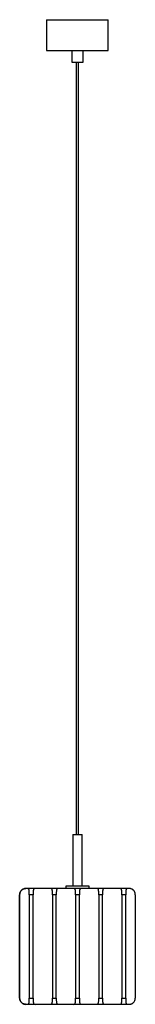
# Paper-space layout '_Posterior' of a CAD drawing. Header units: millimetres. Extents: x -219 to -69, y -517 to 758.
import ezdxf

# ---------------------------------------------------------------- set-up
doc = ezdxf.new("R2010")
doc.units = ezdxf.units.MM

psp = doc.layouts.new('_Posterior')

# ---------------------------------------------------------------- linework, layer by layer
at = {"color": 7, "linetype": 'Continuous', "lineweight": 25}
for p, q in [((-183.7, 758.1), (-183.7, 718.1)), ((-183.7, 758.1), (-103.7, 758.1)), ((-103.7, 718.1), (-103.7, 758.1)), ((-183.7, 718.1), (-103.7, 718.1)), ((-151.2, 718.1), (-151.2, 703.1)), ((-136.2, 703.1), (-136.2, 718.1)), ((-151.2, 703.1), (-136.2, 703.1)), ((-145.2, 703.1), (-145.2, -296.9)), ((-142.2, -296.9), (-142.2, 703.1)), ((-149.7, -296.9), (-149.7, -363.9)), ((-149.7, -296.9), (-137.7, -296.9)), ((-137.7, -363.9), (-137.7, -296.9)), ((-76.7, -366.9), (-210.7, -366.9)), ((-158.7, -363.9), (-158.7, -366.9)), ((-128.7, -363.9), (-158.7, -363.9)), ((-128.7, -366.9), (-128.7, -363.9)), ((-218.7, -508.9), (-218.7, -374.9)), ((-218.7, -374.9), (-218.7, -374.9)), ((-218.7, -374.9), (-218.7, -508.9)), ((-218.7, -508.9), (-218.7, -374.9)), ((-218.7, -374.9), (-218.7, -374.9)), ((-218.7, -374.9), (-218.7, -508.9)), ((-218.7, -508.9), (-218.7, -374.9)), ((-218.7, -374.9), (-218.7, -374.9)), ((-218.7, -374.9), (-218.7, -508.9)), ((-218.7, -508.9), (-218.7, -374.9)), ((-218.7, -374.9), (-218.7, -374.9)), ((-218.7, -374.9), (-218.7, -508.9)), ((-218.7, -508.9), (-218.7, -374.9)), ((-218.7, -374.9), (-218.7, -374.9)), ((-218.7, -374.9), (-218.7, -508.9)), ((-206.2, -374.9), (-206.2, -508.9)), ((-201.2, -374.9), (-206.2, -374.9)), ((-201.2, -508.9), (-201.2, -374.9)), ((-176.2, -374.9), (-176.2, -508.9)), ((-171.2, -374.9), (-176.2, -374.9)), ((-171.2, -508.9), (-171.2, -374.9)), ((-146.2, -374.9), (-146.2, -508.9)), ((-141.2, -374.9), (-146.2, -374.9)), ((-141.2, -508.9), (-141.2, -374.9)), ((-116.2, -374.9), (-116.2, -508.9)), ((-111.2, -374.9), (-116.2, -374.9)), ((-111.2, -508.9), (-111.2, -374.9)), ((-86.2, -374.9), (-86.2, -508.9)), ((-81.2, -374.9), (-86.2, -374.9)), ((-81.2, -508.9), (-81.2, -374.9)), ((-68.7, -374.9), (-68.7, -508.9)), ((-218.7, -508.9), (-218.7, -508.9)), ((-218.7, -508.9), (-218.7, -508.9)), ((-218.7, -508.9), (-218.7, -508.9)), ((-218.7, -508.9), (-218.7, -508.9)), ((-218.7, -508.9), (-218.7, -508.9)), ((-206.2, -508.9), (-201.2, -508.9)), ((-176.2, -508.9), (-171.2, -508.9)), ((-146.2, -508.9), (-141.2, -508.9)), ((-116.2, -508.9), (-111.2, -508.9)), ((-86.2, -508.9), (-81.2, -508.9)), ((-76.7, -516.9), (-210.7, -516.9))]:
    psp.add_line(p, q, dxfattribs=at)
for points in [[(-210.7, -366.9), (-211.1, -366.9), (-211.5, -366.9), (-212.2, -367), (-212.5, -367.1), (-212.9, -367.2), (-213.2, -367.3), (-213.9, -367.5), (-214.4, -367.7), (-215, -368.1), (-215.3, -368.3), (-215.7, -368.6), (-215.9, -368.8), (-216.3, -369.2), (-216.5, -369.4), (-216.9, -369.8), (-217, -370), (-217.5, -370.7), (-217.8, -371.1), (-218.1, -371.9), (-218.2, -372.2), (-218.4, -372.7), (-218.5, -372.9), (-218.6, -373.7), (-218.7, -374.3), (-218.7, -374.9)], [(-218.7, -374.9), (-218.7, -374.3), (-218.6, -373.8), (-218.5, -372.9), (-218.4, -372.7), (-218.2, -372.2), (-218.1, -371.9), (-217.8, -371.1), (-217.5, -370.7), (-217, -370), (-216.9, -369.8), (-216.5, -369.4), (-216.3, -369.2), (-215.9, -368.8), (-215.7, -368.6), (-215.3, -368.3), (-215.1, -368.1), (-214.4, -367.7), (-213.9, -367.5), (-213.2, -367.3), (-213, -367.2), (-212.5, -367.1), (-212.2, -367), (-211.6, -366.9), (-211.1, -366.9), (-210.7, -366.9)], [(-206.2, -374.9), (-206.2, -374.3), (-206.2, -373.8), (-206.2, -372.9), (-206.2, -372.7), (-206.2, -372.2), (-206.2, -371.9), (-206.2, -371.1), (-206.2, -370.7), (-206.3, -370), (-206.3, -369.8), (-206.4, -369.4), (-206.4, -369.2), (-206.5, -368.8), (-206.5, -368.6), (-206.6, -368.3), (-206.7, -368.1), (-206.9, -367.7), (-207.1, -367.5), (-207.4, -367.3), (-207.6, -367.2), (-207.8, -367.1), (-208, -367), (-208.4, -366.9), (-208.7, -366.9), (-209.1, -366.9)], [(-198.3, -366.9), (-198.6, -366.9), (-199, -366.9), (-199.4, -367), (-199.5, -367.1), (-199.8, -367.2), (-199.9, -367.3), (-200.2, -367.5), (-200.4, -367.7), (-200.6, -368.1), (-200.7, -368.3), (-200.8, -368.6), (-200.9, -368.8), (-201, -369.2), (-201, -369.4), (-201, -369.8), (-201.1, -370), (-201.1, -370.7), (-201.1, -371.1), (-201.2, -371.9), (-201.2, -372.2), (-201.2, -372.7), (-201.2, -372.9), (-201.2, -373.7), (-201.2, -374.3), (-201.2, -374.9)], [(-176.2, -374.9), (-176.2, -374.3), (-176.2, -373.8), (-176.2, -372.9), (-176.2, -372.7), (-176.2, -372.2), (-176.2, -371.9), (-176.2, -371.1), (-176.2, -370.7), (-176.3, -370), (-176.3, -369.8), (-176.4, -369.4), (-176.4, -369.2), (-176.5, -368.8), (-176.5, -368.6), (-176.6, -368.3), (-176.7, -368.1), (-176.9, -367.7), (-177.1, -367.5), (-177.4, -367.3), (-177.6, -367.2), (-177.8, -367.1), (-178, -367), (-178.4, -366.9), (-178.7, -366.9), (-179.1, -366.9)], [(-168.3, -366.9), (-168.6, -366.9), (-169, -366.9), (-169.4, -367), (-169.5, -367.1), (-169.8, -367.2), (-169.9, -367.3), (-170.2, -367.5), (-170.4, -367.7), (-170.6, -368.1), (-170.7, -368.3), (-170.8, -368.6), (-170.9, -368.8), (-171, -369.2), (-171, -369.4), (-171, -369.8), (-171.1, -370), (-171.1, -370.7), (-171.1, -371.1), (-171.2, -371.9), (-171.2, -372.2), (-171.2, -372.7), (-171.2, -372.9), (-171.2, -373.7), (-171.2, -374.3), (-171.2, -374.9)], [(-146.2, -374.9), (-146.2, -374.3), (-146.2, -373.8), (-146.2, -372.9), (-146.2, -372.7), (-146.2, -372.2), (-146.2, -371.9), (-146.2, -371.1), (-146.2, -370.7), (-146.3, -370), (-146.3, -369.8), (-146.4, -369.4), (-146.4, -369.2), (-146.5, -368.8), (-146.5, -368.6), (-146.6, -368.3), (-146.7, -368.1), (-146.9, -367.7), (-147.1, -367.5), (-147.4, -367.3), (-147.6, -367.2), (-147.8, -367.1), (-148, -367), (-148.4, -366.9), (-148.7, -366.9), (-149.1, -366.9)], [(-138.3, -366.9), (-138.6, -366.9), (-139, -366.9), (-139.4, -367), (-139.5, -367.1), (-139.8, -367.2), (-139.9, -367.3), (-140.2, -367.5), (-140.4, -367.7), (-140.6, -368.1), (-140.7, -368.3), (-140.8, -368.6), (-140.9, -368.8), (-141, -369.2), (-141, -369.4), (-141, -369.8), (-141.1, -370), (-141.1, -370.7), (-141.1, -371.1), (-141.2, -371.9), (-141.2, -372.2), (-141.2, -372.7), (-141.2, -372.9), (-141.2, -373.7), (-141.2, -374.3), (-141.2, -374.9)], [(-116.2, -374.9), (-116.2, -374.3), (-116.2, -373.8), (-116.2, -372.9), (-116.2, -372.7), (-116.2, -372.2), (-116.2, -371.9), (-116.2, -371.1), (-116.2, -370.7), (-116.3, -370), (-116.3, -369.8), (-116.4, -369.4), (-116.4, -369.2), (-116.5, -368.8), (-116.5, -368.6), (-116.6, -368.3), (-116.7, -368.1), (-116.9, -367.7), (-117.1, -367.5), (-117.4, -367.3), (-117.6, -367.2), (-117.8, -367.1), (-118, -367), (-118.4, -366.9), (-118.7, -366.9), (-119.1, -366.9)], [(-108.3, -366.9), (-108.6, -366.9), (-109, -366.9), (-109.4, -367), (-109.5, -367.1), (-109.8, -367.2), (-109.9, -367.3), (-110.2, -367.5), (-110.4, -367.7), (-110.6, -368.1), (-110.7, -368.3), (-110.8, -368.6), (-110.9, -368.8), (-111, -369.2), (-111, -369.4), (-111, -369.8), (-111.1, -370), (-111.1, -370.7), (-111.1, -371.1), (-111.2, -371.9), (-111.2, -372.2), (-111.2, -372.7), (-111.2, -372.9), (-111.2, -373.7), (-111.2, -374.3), (-111.2, -374.9)], [(-86.2, -374.9), (-86.2, -374.3), (-86.2, -373.8), (-86.2, -372.9), (-86.2, -372.7), (-86.2, -372.2), (-86.2, -371.9), (-86.2, -371.1), (-86.2, -370.7), (-86.3, -370), (-86.3, -369.8), (-86.4, -369.4), (-86.4, -369.2), (-86.5, -368.8), (-86.5, -368.6), (-86.6, -368.3), (-86.7, -368.1), (-86.9, -367.7), (-87.1, -367.5), (-87.4, -367.3), (-87.6, -367.2), (-87.8, -367.1), (-88, -367), (-88.4, -366.9), (-88.7, -366.9), (-89.1, -366.9)], [(-78.3, -366.9), (-78.6, -366.9), (-79, -366.9), (-79.4, -367), (-79.5, -367.1), (-79.8, -367.2), (-79.9, -367.3), (-80.2, -367.5), (-80.4, -367.7), (-80.6, -368.1), (-80.7, -368.3), (-80.8, -368.6), (-80.9, -368.8), (-81, -369.2), (-81, -369.4), (-81, -369.8), (-81.1, -370), (-81.1, -370.7), (-81.1, -371.1), (-81.2, -371.9), (-81.2, -372.2), (-81.2, -372.7), (-81.2, -372.9), (-81.2, -373.7), (-81.2, -374.3), (-81.2, -374.9)], [(-68.7, -374.9), (-68.7, -374.3), (-68.7, -373.8), (-68.9, -372.9), (-69, -372.7), (-69.1, -372.2), (-69.2, -371.9), (-69.6, -371.1), (-69.8, -370.7), (-70.3, -370), (-70.5, -369.8), (-70.9, -369.4), (-71, -369.2), (-71.4, -368.8), (-71.6, -368.6), (-72.1, -368.3), (-72.3, -368.1), (-73, -367.7), (-73.5, -367.5), (-74.2, -367.3), (-74.4, -367.2), (-74.9, -367.1), (-75.1, -367), (-75.8, -366.9), (-76.3, -366.9), (-76.7, -366.9)], [(-218.7, -508.9), (-218.7, -509.4), (-218.6, -510), (-218.5, -510.8), (-218.4, -511), (-218.2, -511.6), (-218.1, -511.8), (-217.8, -512.6), (-217.5, -513), (-217, -513.7), (-216.9, -513.9), (-216.5, -514.3), (-216.3, -514.5), (-215.9, -514.9), (-215.7, -515.1), (-215.3, -515.4), (-215.1, -515.6), (-214.4, -516), (-213.9, -516.2), (-213.2, -516.5), (-213, -516.5), (-212.5, -516.7), (-212.2, -516.7), (-211.6, -516.8), (-211.1, -516.9), (-210.7, -516.9)], [(-210.7, -516.9), (-211.1, -516.9), (-211.5, -516.8), (-212.2, -516.7), (-212.5, -516.7), (-212.9, -516.5), (-213.2, -516.5), (-213.9, -516.2), (-214.4, -516), (-215, -515.6), (-215.3, -515.4), (-215.7, -515.1), (-215.9, -514.9), (-216.3, -514.5), (-216.5, -514.4), (-216.9, -513.9), (-217, -513.7), (-217.5, -513), (-217.8, -512.6), (-218.1, -511.8), (-218.2, -511.6), (-218.4, -511), (-218.5, -510.8), (-218.6, -510), (-218.7, -509.4), (-218.7, -508.9)], [(-209.1, -516.9), (-208.7, -516.9), (-208.4, -516.8), (-208, -516.7), (-207.8, -516.7), (-207.6, -516.5), (-207.4, -516.5), (-207.1, -516.2), (-206.9, -516), (-206.7, -515.6), (-206.7, -515.4), (-206.5, -515.1), (-206.5, -514.9), (-206.4, -514.5), (-206.4, -514.4), (-206.3, -513.9), (-206.3, -513.7), (-206.2, -513), (-206.2, -512.6), (-206.2, -511.8), (-206.2, -511.6), (-206.2, -511), (-206.2, -510.8), (-206.2, -510), (-206.2, -509.4), (-206.2, -508.9)], [(-201.2, -508.9), (-201.2, -509.4), (-201.2, -510), (-201.2, -510.8), (-201.2, -511), (-201.2, -511.6), (-201.2, -511.8), (-201.1, -512.6), (-201.1, -513), (-201.1, -513.7), (-201, -513.9), (-201, -514.3), (-201, -514.5), (-200.9, -514.9), (-200.8, -515.1), (-200.7, -515.4), (-200.6, -515.6), (-200.4, -516), (-200.2, -516.2), (-199.9, -516.5), (-199.8, -516.5), (-199.5, -516.7), (-199.4, -516.7), (-199, -516.8), (-198.6, -516.9), (-198.3, -516.9)], [(-179.1, -516.9), (-178.7, -516.9), (-178.4, -516.8), (-178, -516.7), (-177.8, -516.7), (-177.6, -516.5), (-177.4, -516.5), (-177.1, -516.2), (-176.9, -516), (-176.7, -515.6), (-176.7, -515.4), (-176.5, -515.1), (-176.5, -514.9), (-176.4, -514.5), (-176.4, -514.4), (-176.3, -513.9), (-176.3, -513.7), (-176.2, -513), (-176.2, -512.6), (-176.2, -511.8), (-176.2, -511.6), (-176.2, -511), (-176.2, -510.8), (-176.2, -510), (-176.2, -509.4), (-176.2, -508.9)], [(-171.2, -508.9), (-171.2, -509.4), (-171.2, -510), (-171.2, -510.8), (-171.2, -511), (-171.2, -511.6), (-171.2, -511.8), (-171.1, -512.6), (-171.1, -513), (-171.1, -513.7), (-171, -513.9), (-171, -514.3), (-171, -514.5), (-170.9, -514.9), (-170.8, -515.1), (-170.7, -515.4), (-170.6, -515.6), (-170.4, -516), (-170.2, -516.2), (-169.9, -516.5), (-169.8, -516.5), (-169.5, -516.7), (-169.4, -516.7), (-169, -516.8), (-168.6, -516.9), (-168.3, -516.9)], [(-149.1, -516.9), (-148.7, -516.9), (-148.4, -516.8), (-148, -516.7), (-147.8, -516.7), (-147.6, -516.5), (-147.4, -516.5), (-147.1, -516.2), (-146.9, -516), (-146.7, -515.6), (-146.7, -515.4), (-146.5, -515.1), (-146.5, -514.9), (-146.4, -514.5), (-146.4, -514.4), (-146.3, -513.9), (-146.3, -513.7), (-146.2, -513), (-146.2, -512.6), (-146.2, -511.8), (-146.2, -511.6), (-146.2, -511), (-146.2, -510.8), (-146.2, -510), (-146.2, -509.4), (-146.2, -508.9)], [(-141.2, -508.9), (-141.2, -509.4), (-141.2, -510), (-141.2, -510.8), (-141.2, -511), (-141.2, -511.6), (-141.2, -511.8), (-141.1, -512.6), (-141.1, -513), (-141.1, -513.7), (-141, -513.9), (-141, -514.3), (-141, -514.5), (-140.9, -514.9), (-140.8, -515.1), (-140.7, -515.4), (-140.6, -515.6), (-140.4, -516), (-140.2, -516.2), (-139.9, -516.5), (-139.8, -516.5), (-139.5, -516.7), (-139.4, -516.7), (-139, -516.8), (-138.6, -516.9), (-138.3, -516.9)], [(-119.1, -516.9), (-118.7, -516.9), (-118.4, -516.8), (-118, -516.7), (-117.8, -516.7), (-117.6, -516.5), (-117.4, -516.5), (-117.1, -516.2), (-116.9, -516), (-116.7, -515.6), (-116.7, -515.4), (-116.5, -515.1), (-116.5, -514.9), (-116.4, -514.5), (-116.4, -514.4), (-116.3, -513.9), (-116.3, -513.7), (-116.2, -513), (-116.2, -512.6), (-116.2, -511.8), (-116.2, -511.6), (-116.2, -511), (-116.2, -510.8), (-116.2, -510), (-116.2, -509.4), (-116.2, -508.9)], [(-111.2, -508.9), (-111.2, -509.4), (-111.2, -510), (-111.2, -510.8), (-111.2, -511), (-111.2, -511.6), (-111.2, -511.8), (-111.1, -512.6), (-111.1, -513), (-111.1, -513.7), (-111, -513.9), (-111, -514.3), (-111, -514.5), (-110.9, -514.9), (-110.8, -515.1), (-110.7, -515.4), (-110.6, -515.6), (-110.4, -516), (-110.2, -516.2), (-109.9, -516.5), (-109.8, -516.5), (-109.5, -516.7), (-109.4, -516.7), (-109, -516.8), (-108.6, -516.9), (-108.3, -516.9)], [(-89.1, -516.9), (-88.7, -516.9), (-88.4, -516.8), (-88, -516.7), (-87.8, -516.7), (-87.6, -516.5), (-87.4, -516.5), (-87.1, -516.2), (-86.9, -516), (-86.7, -515.6), (-86.7, -515.4), (-86.5, -515.1), (-86.5, -514.9), (-86.4, -514.5), (-86.4, -514.4), (-86.3, -513.9), (-86.3, -513.7), (-86.2, -513), (-86.2, -512.6), (-86.2, -511.8), (-86.2, -511.6), (-86.2, -511), (-86.2, -510.8), (-86.2, -510), (-86.2, -509.4), (-86.2, -508.9)], [(-81.2, -508.9), (-81.2, -509.4), (-81.2, -510), (-81.2, -510.8), (-81.2, -511), (-81.2, -511.6), (-81.2, -511.8), (-81.1, -512.6), (-81.1, -513), (-81.1, -513.7), (-81, -513.9), (-81, -514.3), (-81, -514.5), (-80.9, -514.9), (-80.8, -515.1), (-80.7, -515.4), (-80.6, -515.6), (-80.4, -516), (-80.2, -516.2), (-79.9, -516.5), (-79.8, -516.5), (-79.5, -516.7), (-79.4, -516.7), (-79, -516.8), (-78.6, -516.9), (-78.3, -516.9)], [(-76.7, -516.9), (-76.3, -516.9), (-75.8, -516.8), (-75.1, -516.7), (-74.9, -516.7), (-74.4, -516.5), (-74.2, -516.5), (-73.5, -516.2), (-73, -516), (-72.3, -515.6), (-72.1, -515.4), (-71.7, -515.1), (-71.5, -514.9), (-71.1, -514.5), (-70.9, -514.4), (-70.5, -513.9), (-70.3, -513.7), (-69.8, -513), (-69.6, -512.6), (-69.2, -511.8), (-69.1, -511.6), (-69, -511), (-68.9, -510.8), (-68.7, -510), (-68.7, -509.4), (-68.7, -508.9)]]:
    psp.add_open_spline(points, degree=3, knots=[0, 0, 0, 0, 0.125, 0.125, 0.1875, 0.1875, 0.25, 0.25, 0.375, 0.375, 0.4375, 0.4375, 0.5, 0.5, 0.5625, 0.5625, 0.625, 0.625, 0.75, 0.75, 0.8125, 0.8125, 0.875, 0.875, 1, 1, 1, 1], dxfattribs=at)

doc.saveas('drawing.dxf')
